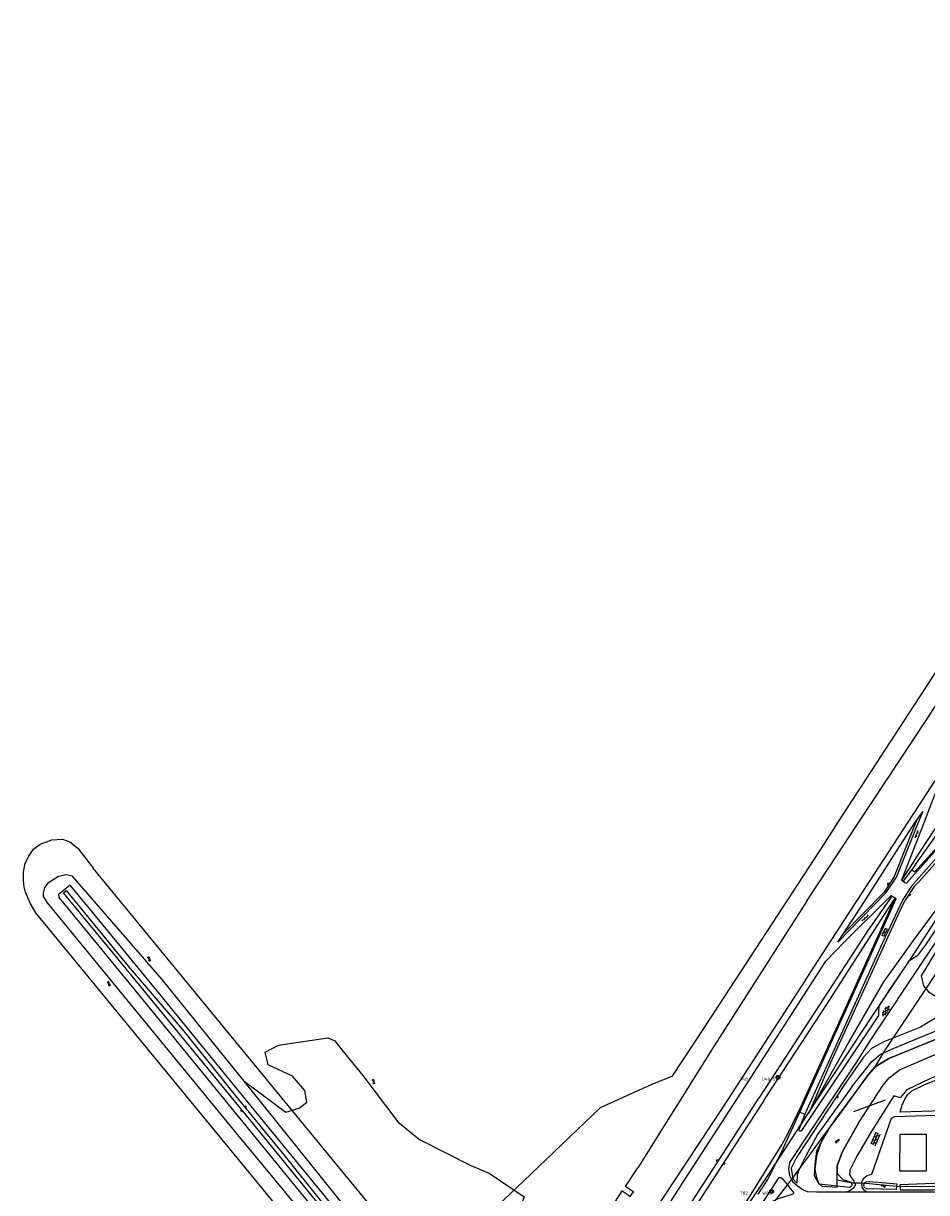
# Model space of a CAD drawing. Header units: metres. Extents: x 51973 to 58000, y 375000 to 380663.
# Tile 49 of 56: x 55826 to 56317, y 379798 to 380435. Entities that reach past the tile are written whole.
import ezdxf
from ezdxf.enums import TextEntityAlignment as Align

# ---------------------------------------------------------------- set-up
doc = ezdxf.new("R2010")
doc.units = ezdxf.units.M
doc.header["$LTSCALE"] = 0.1
doc.layers.get('0').update_dxf_attribs({"linetype": 'CONTINUOUS'})
doc.layers.add('B-WA-OG-TOPOGRAFIE-G', color=253, linetype='CONTINUOUS')
doc.styles.add('ISOCP', font='ISOCP.shx', dxfattribs={"height": 1.8})

# ---------------------------------------------------------------- blocks, each defined once
blk = doc.blocks.new('M01')
at = {"color": 0}
for radius in [1.05, 0.625]:
    blk.add_circle((0, 0), radius, dxfattribs=at)
blk = doc.blocks.new('BIJPIJL')
at = {"color": 0}
blk.add_line((0, 0), (1, 0), dxfattribs=at)
blk = doc.blocks.new('S024')
at = {"color": 0}
for p, q in [((0, 1.2), (6.7, 1.2)), ((0, 0), (6.7, 0)), ((0.2, 1.2), (0.2, 0)), ((1.25, 1.5), (1.25, 1.2)), ((1.25, 0), (1.25, -1.2)), ((2.3, 1.2), (2.3, 0)), ((3.35, 1.5), (3.35, 1.2)), ((3.35, 0), (3.35, -1.2)), ((4.4, 1.2), (4.4, 0)), ((5.45, 1.5), (5.45, 1.2)), ((5.45, 0), (5.45, -1.2)), ((6.5, 1.2), (6.5, 0)), ((0, -1.2), (6.7, -1.2)), ((0.2, -1.2), (0.2, -1.5)), ((2.3, -1.2), (2.3, -1.5)), ((4.4, -1.2), (4.4, -1.5)), ((6.5, -1.2), (6.5, -1.5))]:
    blk.add_line(p, q, dxfattribs=at)
blk = doc.blocks.new('S016')
at = {"color": 0, "linetype": 'Continuous'}
for points in [[(0.01, -0.38), (2.65, 1.15)], [(2.65, -1.15), (0.01, 0.38)], [(5.07, -1.15), (1.09, 1.15)], [(1.09, -1.15), (5.07, 1.15)], [(6.16, -0.38), (3.51, 1.15)], [(3.51, -1.15), (6.16, 0.37)]]:
    blk.add_lwpolyline(points, dxfattribs=at)
blk = doc.blocks.new('S026')
at = {"color": 0}
for p, q in [((0, 0), (4.4, 0)), ((0.2, 0.5), (0.2, 0)), ((1.2, 0), (1.2, -0.5)), ((2.2, 0.5), (2.2, 0)), ((3.2, 0), (3.2, -0.5)), ((4.2, 0.5), (4.2, 0))]:
    blk.add_line(p, q, dxfattribs=at)
blk = doc.blocks.new('S022')
at = {"color": 0}
for p, q in [((0.01, 1.15), (0.31, 1.15)), ((0.31, -2.3), (0.31, 2.3)), ((0.31, 2.1), (1.51, 2.1)), ((0.31, 0), (1.51, 0)), ((1.51, -2.3), (1.51, 2.3)), ((1.51, 1.05), (1.81, 1.05)), ((0.01, -1.15), (0.31, -1.15)), ((0.31, -2.1), (1.51, -2.1)), ((1.51, -1.05), (1.81, -1.05))]:
    blk.add_line(p, q, dxfattribs=at)
blk = doc.blocks.new('S04')
at = {"color": 0}
for p, q in [((0, 0.5), (0.5, 0.5)), ((0, 0.25), (1, 0.25)), ((0, 0), (0.5, 0)), ((0, -0.25), (1, -0.25)), ((0, -0.5), (0.5, -0.5))]:
    blk.add_line(p, q, dxfattribs=at)
blk = doc.blocks.new('S05')
at = {"color": 0}
for p, q in [((0.08, 0.3), (0.38, 0.59)), ((0.11, -0.19), (0.41, 0.09)), ((0.38, 0.59), (0.68, 0.71)), ((0.41, 0.09), (0.71, 0.21)), ((0.68, 0.71), (1.01, 0.62)), ((0.71, 0.21), (1.02, 0.12)), ((1.01, 0.62), (1.33, 0.37)), ((1.02, 0.12), (1.36, -0.12)), ((1.33, 0.37), (1.66, 0.13)), ((1.66, 0.13), (1.97, 0.04)), ((1.97, 0.04), (2.28, 0.16)), ((2.28, 0.16), (2.58, 0.44)), ((1.36, -0.12), (1.68, -0.37)), ((1.68, -0.37), (2, -0.46)), ((2, -0.46), (2.31, -0.33)), ((2.31, -0.33), (2.61, -0.05))]:
    blk.add_line(p, q, dxfattribs=at)

msp = doc.modelspace()

# ---------------------------------------------------------------- linework, layer by layer
at = {"layer": 'B-WA-OG-TOPOGRAFIE-G'}
for points in [[(56280.533, 380000), (56317.697, 380056.171), (56368.18, 380134.744), (56427.762, 380225.632), (56498.039, 380332.831), (56565.254, 380434.782)], [(56361.82, 380142.539), (56269.123, 380000)], [(56338.041, 380047.588), (56312.9, 380008.815), (56307.147, 380000)], [(56323.01, 380018.184), (56321.673, 380014.716), (56319.126, 380008.11), (56315.958, 380000)], [(56311.162, 380000), (56311.694, 380000.825), (56315.403, 380005.973)], [(56313.009, 380000), (56314.885, 380004.657), (56315.403, 380005.973)], [(56269.123, 380000), (56261.751, 379988.664), (56196.016, 379887.791), (56178.68, 379861.609), (56168.205, 379857.446), (56139.744, 379844.454), (56098.106, 379804.657), (56059.058, 379767.532)], [(56113.871, 379578.477), (56115.211, 379589.292), (56117.071, 379600.03), (56130.829, 379646.569), (56141.961, 379671.23), (56150.853, 379685.259), (56168.575, 379713.351), (56185.023, 379737.463), (56197.994, 379757.437), (56204.582, 379767.522), (56219.408, 379790.464), (56230.721, 379807.266), (56242.248, 379824.865), (56252.546, 379840.886), (56267.161, 379863.231), (56287.535, 379894.075), (56309.959, 379927.684), (56327.663, 379954.775), (56330.136, 379958.732), (56357.725, 380000)], [(56573.345, 380000), (56540.415, 379986.303), (56475.596, 379959.39), (56393.326, 379925.501), (56331.097, 379898.688), (56314.031, 379888.492), (56294.093, 379880.516), (56287.301, 379876.741), (56283.1, 379872.169), (56272.347, 379856.718), (56246.491, 379817.428), (56243.695, 379811.624), (56244.514, 379805.954)], [(56339.864, 380000), (56334.825, 379994.372), (56309.203, 379965.213), (56304.219, 379957.572), (56293.442, 379934.306), (56267.238, 379876.694), (56251.161, 379841.054)], [(56252.328, 379957.37), (56280.533, 380000)], [(56253.36, 379841.626), (56274.931, 379879.896), (56294.086, 379913.085), (56310.278, 379935.551), (56333.436, 379967.069), (56356.907, 380000)], [(56342.002, 380000), (56328.581, 379984.877), (56313.425, 379967.818), (56310.512, 379965.019), (56305.365, 379957.029), (56300.879, 379947.403), (56283.024, 379908.396), (56264.98, 379869), (56253.36, 379841.626)], [(56307.147, 380000), (56286.408, 379968.226), (56256.098, 379921.64)], [(56269.07, 379934.777), (56295.393, 379961.783), (56300.982, 379970.152), (56313.009, 380000)], [(56269.07, 379934.777), (56281.871, 379954.318), (56299.682, 379982.199), (56311.162, 380000)], [(56608.591, 380000), (56570.87, 379984.352), (56520.718, 379963.528), (56463.43, 379940.225), (56406.977, 379915.93), (56351.183, 379893.646), (56307.589, 379875.734), (56296.774, 379871.386), (56289.347, 379866.787), (56285.76, 379862.748), (56270.092, 379841.587)], [(56311.579, 380000), (56306.382, 379987.272), (56299.736, 379970.479), (56294.218, 379961.933), (56271.964, 379939.195)], [(56276.69, 379855.947), (56287.57, 379869.727), (56292.083, 379873.491), (56299.192, 379876.787), (56355.899, 379900.149), (56437.766, 379934.228), (56506.02, 379961.85), (56573.437, 379990.931), (56595.145, 380000)], [(56365.719, 380000), (56362.521, 379995.202), (56360.428, 379992.063), (56357.966, 379988.369), (56347.9, 379973.269), (56315.601, 379924.971), (56287.261, 379882.139), (56278.755, 379868.679)], [(56280.392, 379836.559), (56293.806, 379856.95), (56297.048, 379860.844), (56302.581, 379865.25), (56358.251, 379889.158), (56413.667, 379912.997), (56457.001, 379931.083), (56510.807, 379953.649), (56548.328, 379969.024), (56578.081, 379981.864), (56596.635, 379989.871), (56621.003, 380000)], [(56315.958, 380000), (56303.66, 379968.516), (56305.229, 379967.494), (56305.594, 379967.256), (56306.414, 379966.722), (56330.77, 379993.965), (56336.147, 380000)], [(56303.827, 379968.592), (56304.726, 379967.978), (56309.31, 379973.977), (56310.898, 379973.004), (56335.353, 380000)], [(56324.215, 380000), (56311.414, 379980.56), (56309.477, 379977.295)], [(56311.378, 379977.036), (56327.05, 379999.159), (56327.604, 380000)], [(56312.206, 380001.536), (56311.579, 380000)], [(56364.014, 379984.066), (56361.345, 379986.702), (56359.742, 379986.12), (56358.203, 379984.169), (56325.281, 379934.273), (56314.31, 379916.431), (56315.647, 379910.838), (56318.447, 379907.585), (56323.419, 379904.544), (56327.503, 379902.843), (56330.364, 379902.21), (56335.562, 379903.406), (56375.947, 379920.818), (56427.314, 379941.664), (56487.845, 379967.198), (56556.779, 379995.969), (56566.552, 380000)], [(56316.867, 379933.178), (56349.891, 379983.021), (56361.139, 380000)], [(55833.218, 379949.699), (55829.603, 379955.893), (55827.04, 379961.871), (55826.351, 379964.77), (55826.017, 379968.02), (55825.972, 379972.779), (55827.002, 379977.622), (55828.861, 379981.555), (55831.398, 379985.281), (55835.036, 379988.059), (55841.373, 379990.485), (55847.167, 379990.801), (55851.266, 379989.252), (55855.669, 379985.866), (55860.524, 379979.472), (55861.726, 379977.942), (55863.898, 379974.927)], [(55946.031, 379858.954), (55901.378, 379914.37), (55852.633, 379970.53), (55849.317, 379971.255), (55845.11, 379970.528), (55839.197, 379966.842), (55837.464, 379964.51), (55836.782, 379961.507), (55836.812, 379959.531), (55839.038, 379955.984), (55876.345, 379910.64), (55920.19, 379856.981), (55942.479, 379829.807), (55960.845, 379807.721), (55986.543, 379776.438), (56000, 379759.573)], [(56000, 379809.416), (55863.898, 379974.927)], [(56309.477, 379977.295), (56303.66, 379968.516)], [(56311.378, 379977.036), (56309.31, 379973.977)], [(56000, 379784.343), (55987.961, 379799.075), (55948.311, 379847.483), (55900.182, 379906.432), (55863.513, 379951.098), (55851.363, 379965.781), (55845.096, 379960.55), (55845.311, 379959.06), (55856.371, 379945.623), (55888.472, 379906.334), (55929.856, 379855.534), (55975.217, 379800.163), (56000, 379770.067)], [(56000, 379776.124), (55983.305, 379796.257), (55948.987, 379838.396), (55917.502, 379876.889), (55877.747, 379925.288), (55847.761, 379961.519), (55849.275, 379962.857), (55882.983, 379921.655), (55912.402, 379887.357), (55941.324, 379851.022), (55967.672, 379818.952), (55988.152, 379793.333)], [(56298.483, 379959.724), (56284.991, 379940.426), (56249.673, 379886.035), (56226.025, 379849.825)], [(56229.163, 379849.075), (56263.214, 379901.098), (56293.804, 379948.582), (56300.172, 379958.657)], [(56241.851, 379830.42), (56249.288, 379845.863), (56270.649, 379893.094), (56300.172, 379958.657)], [(56248.327, 379842.255), (56265.087, 379879.1), (56288.321, 379930.464), (56300.806, 379958.257), (56300.172, 379958.657), (56299.678, 379958.969), (56298.483, 379959.724), (56297.997, 379960.031), (56272.657, 379934.8), (56262.498, 379924.423)], [(56252.328, 379957.37), (56201.698, 379878.267), (56160.187, 379811.844)], [(55833.218, 379949.699), (56000, 379746.879)], [(56291.333, 379894.74), (56291.398, 379897.411), (56291.601, 379899.895), (56292.723, 379901.791), (56297.38, 379908.981), (56301.334, 379914.694), (56306.018, 379921.688), (56308.093, 379924.698), (56309.156, 379925.449), (56312.653, 379927.588), (56313.157, 379928.089), (56316.867, 379933.178)], [(56289.347, 379866.787), (56294.388, 379875.34), (56319.487, 379912.901), (56328.551, 379927.144), (56331.884, 379923.481), (56334.668, 379922.629)], [(56218.729, 379856.158), (56262.498, 379924.423)], [(56256.098, 379921.64), (56249.391, 379911.035)], [(56249.391, 379911.035), (56206.783, 379845.383), (56166.237, 379783.972)], [(56275.625, 379871.109), (56291.333, 379894.74)], [(56289.347, 379866.787), (56296.774, 379871.386), (56351.183, 379893.646), (56353.754, 379894.673)], [(56302.581, 379865.25), (56356.269, 379888.307)], [(55946.031, 379858.954), (55968.718, 379842.181), (55975.976, 379844.41), (55980.248, 379847.642), (55979.162, 379853.924), (55972.333, 379861.795), (55959.161, 379867.871), (55957.442, 379874.782), (55964.761, 379878.551), (55991.515, 379882.642), (55995.414, 379880.915), (56000, 379875.241)], [(56379.107, 379820.221), (56377.042, 379820.733), (56375.202, 379821.874), (56374.062, 379823.529), (56373.447, 379827.21), (56374.485, 379854.918), (56373.879, 379875.8), (56372.798, 379877.698), (56370.985, 379879.2), (56369.245, 379879.693), (56367.22, 379879.403), (56362.613, 379877.689), (56319.516, 379860.578), (56306.642, 379854.366), (56303.033, 379849.988), (56299.579, 379851.037), (56287.132, 379831.514), (56279.316, 379818.211), (56275.595, 379810.683), (56275.38, 379808.096), (56277.826, 379804.577), (56278.632, 379802.792), (56277.502, 379800.827), (56276.351, 379799.914)], [(56298.275, 379838.894), (56300.084, 379839.85), (56317.017, 379840.412), (56355.52, 379841.342), (56355.667, 379842.495), (56355.838, 379843.844), (56303.04, 379842.197), (56304.039, 379846.009), (56305.513, 379849.328), (56307.096, 379851.725), (56309.392, 379853.771), (56316.454, 379857.149), (56366.674, 379877.091), (56368.578, 379877.116), (56369.885, 379876.615), (56370.961, 379875.793), (56371.71, 379874.45), (56372.371, 379870.338), (56372.55, 379848.954), (56371.585, 379831.735)], [(56000, 379875.241), (56010.636, 379862.082), (56029.642, 379836.921), (56041.417, 379827.305), (56069.398, 379813.095), (56079.296, 379809.009), (56098.393, 379796.004), (56087.796, 379768.494), (56102.858, 379756.019), (56118.025, 379757.045), (56134.127, 379783.052), (56145.734, 379789.884)], [(56247.892, 379832.395), (56248.274, 379832.025), (56248.884, 379831.993), (56249.857, 379832.709), (56256.664, 379843.148), (56275.625, 379871.109)], [(56278.755, 379868.679), (56253.109, 379830.407), (56242.701, 379814.802), (56242.136, 379811.168), (56242.775, 379807.618), (56243.918, 379805.489), (56244.606, 379804.207), (56246.948, 379802.177), (56250.111, 379799.817), (56252.326, 379799.067), (56257.409, 379798.851), (56269.556, 379798.818)], [(56261.125, 379828.922), (56271.178, 379842.546), (56285.76, 379862.748), (56289.347, 379866.787)], [(56268.772, 379805.361), (56268.767, 379812.868), (56271.341, 379820.471), (56280.392, 379836.559), (56293.806, 379856.95), (56297.048, 379860.844), (56302.581, 379865.25)], [(56000, 379791.947), (55985.999, 379809.337), (55946.031, 379858.954)], [(56083.221, 379371.185), (56081.485, 379439.031), (56081.145, 379489.319), (56077.895, 379540.749), (56077.275, 379566.356), (56079.214, 379586.925), (56084.394, 379612.685), (56090.226, 379638.219), (56094.679, 379653.307), (56103.216, 379673.127), (56110.278, 379687.315), (56119.649, 379705.401), (56145.192, 379742.045), (56186.515, 379806.564), (56218.729, 379856.158)], [(56276.69, 379855.947), (56258.031, 379829.958), (56251.456, 379818.005), (56248.146, 379811.45), (56246.967, 379808.21), (56246.762, 379803.468), (56244.514, 379805.954)], [(56180.285, 379778.648), (56206.636, 379819.627), (56226.025, 379849.825)], [(56229.163, 379849.075), (56202.625, 379808.121), (56182.756, 379776.977)], [(56225.697, 379797.48), (56230.94, 379805.59), (56234.67, 379812.714), (56239.717, 379823.173), (56248.327, 379842.255), (56251.161, 379841.054), (56247.926, 379832.774), (56247.892, 379832.395)], [(56280.392, 379836.559), (56271.341, 379820.471), (56268.767, 379812.868), (56268.77, 379808.708), (56271.819, 379805.484), (56276.168, 379804.085), (56276.743, 379802.994), (56276.443, 379801.803), (56275.492, 379801.164), (56270.236, 379801.773), (56258.893, 379802.977), (56256.443, 379807.46), (56256.7, 379813.66), (56257.677, 379821.102), (56260.007, 379825.738), (56264.276, 379833.292), (56270.092, 379841.587)], [(56287.595, 379808.446), (56298.275, 379838.894)], [(56200.524, 379765.244), (56208.465, 379776.883), (56218.557, 379792.306), (56229.402, 379809.488), (56238.549, 379824.412), (56241.851, 379830.42)], [(56226.881, 379783.523), (56242.044, 379803.057), (56252.916, 379817.666), (56261.125, 379828.922)], [(56261.125, 379828.922), (56259.022, 379823.358), (56257.53, 379818.382), (56256.596, 379811.195), (56257.326, 379807.38), (56258.455, 379803.557), (56260.425, 379801.92), (56268.775, 379801.26), (56268.772, 379805.361)], [(56317.2, 379830.2), (56317.08, 379810), (56302.84, 379810.01), (56303.01, 379830.24), (56317.2, 379830.2)], [(56045.243, 379754.397), (56000, 379809.416)], [(56145.734, 379789.884), (56151.805, 379799.312), (56154.369, 379797.508), (56156.166, 379796.244), (56157.848, 379798.886), (56155.985, 379800.121), (56153.623, 379801.687), (56160.187, 379811.844)], [(56228.701, 379793.581), (56236.883, 379806.361), (56237.36, 379806.643), (56238.019, 379806.558), (56238.812, 379806.067), (56239.834, 379804.739), (56241.772, 379802.236), (56243.103, 379800.593), (56244.324, 379799.117), (56244.92, 379798.453), (56245.02, 379798.041), (56244.801, 379797.552), (56244.054, 379797.316), (56240.508, 379796.247), (56236.505, 379795.004), (56232.605, 379793.26), (56228.828, 379791.389), (56228.285, 379791), (56227.894, 379790.967), (56227.531, 379791.204), (56227.383, 379791.619), (56228.701, 379793.581)], [(56283.165, 379799.824), (56282.227, 379801.404), (56282.064, 379803.985), (56282.958, 379806.041), (56285.099, 379807.781), (56287.595, 379808.446)], [(56268.772, 379805.361), (56276.858, 379803.621), (56282.461, 379803.718), (56302.77, 379801.64)], [(56276.351, 379799.914), (56274.448, 379798.777)], [(56283.165, 379799.824), (56285.096, 379798.758)], [(56295.197, 379803.683), (56301.113, 379803.231), (56300.844, 379800.006), (56284.748, 379800.516), (56283.496, 379801.158), (56283.211, 379802.679), (56283.774, 379803.848), (56284.658, 379804.317), (56286.248, 379804.451), (56295.197, 379803.683)], [(56287.398, 379798.771), (56335.876, 379798.863), (56384.488, 379799.054), (56395.674, 379800.053), (56397.137, 379801.501), (56397.798, 379802.787), (56398.031, 379804.048)], [(56302.77, 379801.64), (56364.7, 379802.02), (56433.27, 379803.71)], [(56302.858, 379802.683), (56302.896, 379799.877), (56320.931, 379799.88), (56348.858, 379800.356), (56353.311, 379800.911), (56353.74, 379802.598), (56353.208, 379803.366), (56350.609, 379803.657), (56326.016, 379803.554), (56302.858, 379802.683)], [(56269.556, 379798.818), (56274.448, 379798.777), (56280.181, 379798.729), (56285.096, 379798.758), (56287.398, 379798.771)]]:
    msp.add_lwpolyline(points, dxfattribs=at)

# ---------------------------------------------------------------- block references
for name, p, rotation in [('S026', (56311.105, 379991.449), 67.66661156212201), ('S04', (56296.849, 379966.054), 146.1417770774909), ('S04', (56307.79, 379960.794), 327.248379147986), ('S026', (56282.254, 379946.361), 41.83814925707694), ('S022', (56295.247, 379939.699), 156.974507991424), ('S05', (55893.409, 379926.637), 306.8698976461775), ('S05', (55873.491, 379911.076), 130.2531852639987), ('S016', (56293.439, 379894.651), 56.37347087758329), ('S05', (56015.611, 379859.909), 300.2069340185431), ('S04', (56268.42, 379850.751), 326.6589424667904), ('S04', (55944.936, 379843.349), 219.2798017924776), ('S04', (55946.456, 379844.775), 39.41214018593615), ('S024', (56288.233, 379824.599), 65.53707310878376), ('S05', (56269.316, 379827.653), 238.201087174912), ('S04', (56203.825, 379815.431), 146.7782753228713), ('S04', (56206.799, 379814.562), 327.0572200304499), ('S05', (56292.466, 379802.123), 352.3561302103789)]:
    msp.add_blockref(name, p, dxfattribs=dict(at, rotation=rotation))
ref = msp.add_blockref('M01', (56236.48, 379861.07), dxfattribs=at)
ref.add_attrib('0', '748      U40-52', dxfattribs={"layer": '0', "color": 0, "height": 1.8, "style": 'ISOCP'}).set_placement((56236.48, 379861.07), align=Align.TOP_RIGHT)
at = {"layer": 'B-WA-OG-TOPOGRAFIE-G', "color": 7, "xscale": 18.35385104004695, "yscale": 18.35385104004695, "rotation": 20.08178832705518}
msp.add_blockref('BIJPIJL', (56277.775, 379842.495), dxfattribs=at)
at = {"layer": 'B-WA-OG-TOPOGRAFIE-G'}
ref = msp.add_blockref('M01', (56233.04, 379799.02), dxfattribs=at)
ref.add_attrib('0', '782      W85', dxfattribs={"layer": '0', "color": 0, "height": 1.8, "style": 'ISOCP'}).set_placement((56233.04, 379799.02), align=Align.TOP_RIGHT)

doc.saveas('drawing.dxf')
